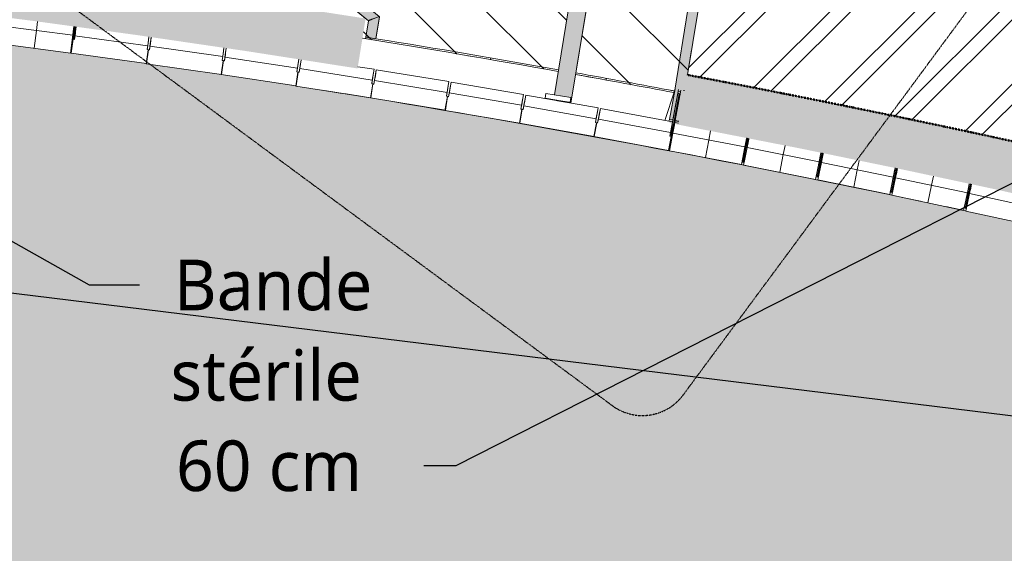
# Model space of a CAD drawing. Header units: centimetres. Extents: x -3187 to 4392, y -3706 to 602.
# Tile 21 of 26: x -336 to 830, y -2131 to -1498. Entities that reach past the tile are written whole.
import ezdxf

# ---------------------------------------------------------------- set-up
doc = ezdxf.new("R2010")
doc.units = ezdxf.units.CM
doc.linetypes.add('Tiret point', pattern=[0.625, 0.25, -0.1875, 0, -0.1875])
for name, color, linetype, lineweight in [('0-1', 7, 'Continuous', 5), ('ANNOTATIONS-1', 7, 'Continuous', 9), ('ANNOTATIONS-8', 7, 'Tiret point', 50), ('ANNOTATIONS-9', 7, 'Continuous', 25), ('MOBILIER', 7, 'Continuous', 9), ('OSSATURE', 7, 'Continuous', 9), ('POTEAUX', 7, 'Continuous', 9), ('SERRU', 7, 'Continuous', 9), ('SERRU-traverse', 7, 'Continuous', 9), ('SOL', 7, 'Continuous', 9), ('Solide topographique', 7, 'Continuous', 9), ('TOIT', 7, 'Continuous', 9), ('Z', 7, 'Continuous', 9)]:
    doc.layers.add(name, color=color, linetype=linetype, lineweight=lineweight)
for name, color, linetype, lineweight, true_color in [('A-FLOR-PATT-1', 7, 'Continuous', 5, 0xf4f4f4), ('AB1_MAC-1', 7, 'Continuous', 9, 0xaaaaaa), ('ANNOTATIONS-13', 7, 'Tiret point', 30, 0x0080ff), ('ANNOTATIONS-2', 5, 'Continuous', 9, 0x0000ff), ('ANNOTATIONS-4', 7, 'Continuous', 9, 0xe8ad23), ('ANNOTATIONS-5', 7, 'Continuous', 9, 0x00df00), ('ANNOTATIONS-6', 7, 'Continuous', 9, 0xff8040), ('ANNOTATIONS-7', 6, 'Continuous', 9, 0xff00ff), ('OSSATURE-1', 5, 'Continuous', 9, 0x0000ff), ('TITRARCHI-2', 1, 'Continuous', 30, 0xff0000)]:
    doc.layers.add(name, color=color, linetype=linetype, lineweight=lineweight, true_color=true_color)
doc.styles.add('Trebuchet MS', font='trebuc.ttf', dxfattribs={"height": 60})
pattern_1 = [(0, (0, 0), (162.56, 40.64), [6.706, -115.214, 6.706, -115.214, -650.24]), (0, (0, 0), (162.56, 40.64), [-243.84, 6.706, -237.134, 6.706, -115.214, -284.48]), (0, (0, 0), (162.56, 40.64), [-609.6, 6.706, -74.574, 6.706, -196.494]), (120, (60.96, 20.32), (-116.4753, 120.4611), [6.706, -115.214, 6.706, -115.214, -650.24]), (120, (60.96, 20.32), (-116.4753, 120.4611), [-243.84, 6.706, -237.134, 6.706, -115.214, -284.48]), (120, (60.96, 20.32), (-116.4753, 120.4611), [-609.6, 6.706, -74.574, 6.706, -196.494]), (240, (81.28, 101.6), (-46.0847, -161.1011), [6.706, -115.214, 6.706, -115.214, -650.24]), (240, (81.28, 101.6), (-46.0847, -161.1011), [-243.84, 6.706, -237.134, 6.706, -115.214, -284.48]), (240, (81.28, 101.6), (-46.0847, -161.1011), [-609.6, 6.706, -74.574, 6.706, -196.494])]

# ---------------------------------------------------------------- blocks, each defined once
blk = doc.blocks.new('Garde-corps - Garde-corps-486506-2021_015_1011_ARC_1_100_Aménagement extérieur Etat projeté')
at = {"layer": 'SERRU-traverse'}
for p, q in [((449.8, -1333.9), (795.9, -921.2)), ((449.8, -1333.9), (795.2, -922.1)), ((795.2, -922.1), (795.6, -921.6)), ((796.1, -921.6), (799.1, -930.4)), ((799.3, -931), (796.1, -921.7)), ((796.1, -921.7), (954, -956.1)), ((796.1, -921.7), (954, -956.1)), ((799.8, -932.7), (800.1, -934.9)), ((461.7, -1338.4), (800.1, -934.9)), ((799.7, -935.3), (461.7, -1338.4)), ((800.1, -934.9), (799.7, -935.3)), ((800.1, -934.9), (799.9, -933.1)), ((800.1, -934.9), (951.5, -967.8)), ((951.5, -967.8), (800.1, -934.9)), ((951.5, -967.8), (952.2, -964.5)), ((951.9, -966.2), (951.5, -967.8)), ((953.9, -957), (952.3, -964.2)), ((449.6, -1333.8), (458, -1336.7)), ((455.3, -1486), (449.6, -1333.8)), ((449.6, -1334.6), (449.6, -1334.2)), ((455.3, -1486), (449.6, -1334.6)), ((458.3, -1336.8), (449.8, -1333.9)), ((460, -1337.5), (461.7, -1338.4)), ((461.7, -1338.4), (460.2, -1337.5)), ((461.7, -1338.4), (461.8, -1338.7)), ((467.4, -1486.8), (461.7, -1338.4)), ((461.8, -1338.7), (467.4, -1486.8)), ((439.8, -1581.7), (455.3, -1486)), ((439.9, -1581.6), (455.3, -1486)), ((467.4, -1486.8), (455.3, -1486)), ((455.3, -1486), (463.7, -1486.6)), ((463.7, -1486.6), (455.3, -1486)), ((455.3, -1486), (467.4, -1486.8)), ((465.7, -1486.7), (467.4, -1486.8)), ((467.4, -1486.8), (465.7, -1486.7)), ((454.9, -1563.6), (459.7, -1533.9)), ((446.8, -1583.9), (443.8, -1583.5)), ((443.8, -1583.5), (446.8, -1583.9))]:
    blk.add_line(p, q, dxfattribs=at)
at = {"layer": 'SERRU-traverse', "flags": 128}
for points in [[(799.1, -930.4), (799.2, -930.9), (799.4, -931.4), (799.5, -931.9), (799.6, -932.2), (799.7, -932.5)], [(799.9, -933.1), (799.9, -933), (799.8, -932.7), (799.7, -932.4), (799.6, -932), (799.4, -931.5), (799.3, -931)], [(952.3, -964.2), (952.2, -964.7), (952.1, -965.1), (952, -965.5), (952, -965.8), (951.9, -966), (951.9, -966.2)], [(458, -1336.7), (458.5, -1336.9), (458.9, -1337), (459.3, -1337.2), (459.7, -1337.3), (459.9, -1337.4)], [(460.2, -1337.5), (460.1, -1337.5), (459.9, -1337.4), (459.6, -1337.3), (459.2, -1337.1), (458.8, -1337), (458.3, -1336.8)], [(463.7, -1486.6), (464.2, -1486.6), (464.6, -1486.6), (465, -1486.6), (465.3, -1486.7), (465.5, -1486.7), (465.7, -1486.7)], [(465.7, -1486.7), (465.5, -1486.7), (465.3, -1486.7), (465, -1486.6), (464.6, -1486.6), (464.2, -1486.6), (463.7, -1486.6)]]:
    blk.add_lwpolyline(points, dxfattribs=at)
blk = doc.blocks.new('Garde-corps - Garde-corps-488018-2021_015_1011_ARC_1_100_Aménagement extérieur Etat projeté')
at = {"layer": 'SERRU-traverse'}
for p, q in [((-316.8, -1159.1), (89.6, -1494.4)), ((-316, -1159.8), (89.6, -1494.4)), ((73.6, -1496.8), (-323.8, -1168.9)), ((-323.8, -1168.9), (77, -1499.6)), ((77, -1499.6), (73.9, -1518.9)), ((73.9, -1518.9), (76.9, -1500.1)), ((76.9, -1500.1), (77, -1499.6)), ((77, -1499.6), (78.9, -1498.5)), ((78.5, -1498.7), (77, -1499.6)), ((89.6, -1494.4), (80.6, -1497.8)), ((81, -1497.7), (90, -1494.3)), ((90, -1494.3), (85.8, -1520.8)), ((89.9, -1495.2), (85.8, -1520.8)), ((90, -1494.7), (89.9, -1495.2)), ((73.9, -1518.9), (85.8, -1520.8)), ((75.6, -1519.1), (73.9, -1518.9)), ((75.6, -1519.1), (77.5, -1519.4)), ((85.8, -1520.8), (77.5, -1519.4))]:
    blk.add_line(p, q, dxfattribs=at)
at = {"layer": 'SERRU-traverse', "flags": 128}
for points in [[(80.6, -1497.8), (80.1, -1498), (79.6, -1498.2), (79.2, -1498.4), (78.9, -1498.5), (78.7, -1498.6), (78.5, -1498.7)], [(79, -1498.5), (79.3, -1498.4), (79.7, -1498.2), (80.1, -1498), (80.5, -1497.9), (81, -1497.7)]]:
    blk.add_lwpolyline(points, dxfattribs=at)
blk = doc.blocks.new('Garde-corps - Garde-corps-494344-2021_015_1011_ARC_1_100_Aménagement extérieur Etat projeté')
at = {"layer": 'SERRU-traverse'}
for p, q in [((334.5, -394.4), (332.6, -396.7)), ((332.6, -396.7), (334.5, -394.4)), ((379, -431.7), (334.5, -394.4)), ((334.5, -394.4), (379.1, -431.7)), ((322.9, -408.2), (321, -410.5)), ((321, -410.5), (322.9, -408.2)), ((326.8, -403.6), (324.9, -405.9)), ((324.9, -405.9), (326.8, -403.6)), ((330.7, -399), (328.7, -401.3)), ((328.7, -401.3), (330.7, -399)), ((321, -410.5), (365.5, -447.8)), ((321, -410.5), (361.3, -444.2)), ((580, -600.3), (379, -431.7)), ((379.1, -431.7), (574.5, -595.6)), ((365.5, -447.8), (566.5, -616.4)), ((732.3, -727.9), (580, -600.3)), ((566.5, -616.4), (718.8, -744)), ((576.9, -625), (718.8, -744.1)), ((799.3, -784.1), (732.3, -727.9)), ((732.3, -728), (799.3, -784.1)), ((718.9, -744.2), (785.8, -800.2)), ((718.9, -744.2), (785.8, -800.2)), ((785.8, -800.2), (725.2, -872.4)), ((785.8, -800.2), (725.2, -872.5)), ((741.3, -885.9), (815.4, -797.6)), ((815.4, -797.6), (742, -885.1)), ((725.2, -872.4), (552.2, -1078.7)), ((725.2, -872.5), (552.2, -1078.7)), ((568.3, -1092.2), (741.3, -885.9)), ((552.2, -1078.7), (382.5, -1281.1)), ((552.2, -1078.7), (382.5, -1281.1)), ((398.6, -1294.6), (568.3, -1092.2)), ((382.5, -1281.1), (338.1, -1334)), ((382.5, -1281.1), (338.1, -1334)), ((358, -1343.1), (398.6, -1294.6)), ((398.6, -1294.6), (358, -1343.1)), ((338.1, -1334), (297.2, -1587.3)), ((338.1, -1334), (297.2, -1587.3)), ((316.9, -1597.1), (358, -1343.1)), ((358, -1343.1), (316.9, -1597.1))]:
    blk.add_line(p, q, dxfattribs=at)
blk = doc.blocks.new('B02_ARC_rvt-1-2021_015_1011_ARC_1_100_Aménagement extérieur Etat projeté')
at = {"layer": 'A-FLOR-PATT-1'}
h = blk.add_hatch(color=256, dxfattribs=at)
h.paths.add_polyline_path([(294.7, -2292.5), (294.2, -2295.5), (294.8, -2295.5)])
h.paths.add_polyline_path([(1237.5, -2481.8), (1258.4, -2401.4), (1260.4, -2401.9), (1261.2, -2399), (1259.2, -2398.5), (1281.1, -2314.3), (1283.1, -2314.8), (1283.9, -2311.9), (1281.9, -2311.4), (1303.8, -2227.2), (1305.8, -2227.7), (1306.4, -2224.7), (1304.6, -2224.3), (1326.5, -2140.1), (1328.5, -2140.6), (1329.3, -2137.7), (1327.3, -2137.2), (1349.2, -2053), (1351.2, -2053.5), (1352, -2050.6), (1350, -2050.1), (1371.9, -1965.9), (1373.9, -1966.4), (1374.7, -1963.5), (1372.7, -1962.9), (1396.3, -1872.3), (1307.2, -1849.2), (1307.6, -1847.8), (1305.1, -1847.2), (1304.8, -1848.4), (1220.4, -1827.1), (1220.7, -1826), (1218.2, -1825.4), (1218, -1826.3), (1133.5, -1805.5), (1133.5, -1804.6), (1131.3, -1804), (1131.1, -1804.8), (1046.5, -1784.5), (1046.5, -1783.9), (1044.1, -1783.4), (1044, -1783.8), (959.3, -1764.1), (959.3, -1763.8), (956.8, -1763.4), (871.9, -1744.3), (871.9, -1744), (729.4, -1713.1), (599.8, -1686.3), (468.1, -1660.4), (342.4, -1636.8), (225.2, -1615.7), (78.7, -1591), (-39.5, -1572.2), (-155.1, -1554.9), (-235.5, -1543.5), (-275, -1538), (-275, -1537.3), (-276, -1537.2), (-276, -1537.7), (-362.3, -1526.4), (-362.3, -1525.5), (-364.7, -1525.2), (-364.8, -1525.9), (-451.2, -1515.2), (-451.2, -1513.9), (-453.5, -1513.6), (-453.7, -1514.7), (-540.1, -1504.5), (-540.1, -1503), (-542.4, -1502.7), (-542.6, -1504.1), (-629.1, -1494.4), (-629.1, -1492.6), (-631.4, -1492.3), (-631.6, -1494), (-690, -1487.9), (-760.4, -2158.1), (-586, -2177), (-583.9, -2156.2), (-517, -2165.2), (-436.6, -2176.1), (-316, -2193.2), (-215.4, -2208.1), (-74.7, -2230), (45.9, -2249.5), (166.5, -2269.9), (294.7, -2292.5), (294.9, -2295.6), (407.8, -2316.2), (502.5, -2334.4), (624.8, -2359.3), (709.4, -2377.3), (812.5, -2400.2), (915.4, -2424.2), (1032.1, -2452.7), (1120.4, -2475), (1125.9, -2452.7), (1236.5, -2481.5)])
at = {"layer": 'SOL'}
for p, q in [((455.3, -1486), (439.8, -1581.7)), ((439.9, -1581.6), (455.3, -1486)), ((77, -1499.6), (73.6, -1520.9)), ((73.6, -1520.9), (77, -1499.6)), ((85.8, -1520.8), (90, -1494.7)), ((89.9, -1495.2), (85.8, -1520.8)), ((-275.7, -1537.1), (-274.9, -1537.3)), ((-274.9, -1537.3), (-275.7, -1537.1)), ((-16.4, -1575.6), (-9.2, -1576.7)), ((-9.2, -1576.7), (-16.4, -1575.6)), ((760.9, -1719.8), (784.5, -1724.8)), ((784.5, -1724.8), (760.9, -1719.8))]:
    blk.add_line(p, q, dxfattribs=at)
for centre, radius, start, end in [((-2138.4, -15254.5), 13912.7, 79.8975, 80.80088), ((-2138.4, -15254.5), 13912.7, 79.8975, 80.80088), ((-2138.4, -15254.5), 13912.7, 79.32109, 79.81101), ((-2138.4, -15254.5), 13912.7, 79.32187, 79.81101), ((-2278.7, -15941.2), 14542.7, 80.66879, 80.89656), ((-2278.7, -15941.2), 14542.7, 80.66879, 80.89656), ((-2278.7, -15941.2), 14542.7, 78.056, 80.57137), ((-2278.7, -15941.2), 14542.7, 78.056, 80.57137)]:
    blk.add_arc(centre, radius, start, end, dxfattribs=at)
for points in [[(454.9, -1563.6), (496.7, -1571.6), (538.5, -1579.7), (580.2, -1588)], [(580.2, -1588), (538.5, -1579.7), (496.7, -1571.6), (454.9, -1563.6)], [(580.3, -1588), (622, -1596.3), (663.7, -1604.8), (705.3, -1613.5)], [(705.3, -1613.5), (663.7, -1604.8), (622, -1596.3), (580.3, -1588)], [(705.3, -1613.5), (747, -1622.2), (788.6, -1631.1), (830.2, -1640.1)], [(830.2, -1640.1), (788.6, -1631.1), (747, -1622.2), (705.3, -1613.5)]]:
    blk.add_open_spline(points, degree=3, dxfattribs=at)
at = {"layer": 'Solide topographique'}
blk.add_line((454.9, -1563.6), (467.4, -1486.8), dxfattribs=at)
for start, end in [(78.73959, 79.26316), (78.21602, 78.73958), (77.69244, 78.21601)]:
    blk.add_arc((-2147.8, -15289.8), 13970.7, start, end, dxfattribs=at)
blk.add_open_spline([(830.2, -1640.1), (788.6, -1631.1), (747, -1622.2), (705.3, -1613.5)], degree=3, dxfattribs=at)
at = {"layer": 'SERRU'}
for name in ['Garde-corps - Garde-corps-494344-2021_015_1011_ARC_1_100_Aménagement extérieur Etat projeté', 'Garde-corps - Garde-corps-486506-2021_015_1011_ARC_1_100_Aménagement extérieur Etat projeté', 'Garde-corps - Garde-corps-488018-2021_015_1011_ARC_1_100_Aménagement extérieur Etat projeté']:
    blk.add_blockref(name, (0, 0), dxfattribs=at)
blk = doc.blocks.new('20_MUR PREFA_01 - Type 1-3119337-2021_015_1011_ARC_1_100_Aménagement extérieur Etat projeté')
at = {"layer": 'Z'}
for p, q in [((0, 30.4), (0, 19.2)), ((0, 19.2), (0, -2))]:
    blk.add_line(p, q, dxfattribs=at)
blk = doc.blocks.new('20_MUR PREFA_01 - Type 1-V7-2021_015_1011_ARC_1_100_Aménagement extérieur Etat projeté')
at = {"layer": 'Z'}
for p, q in [((0, 30.3), (0, 19.2)), ((0, 19.2), (0, -2))]:
    blk.add_line(p, q, dxfattribs=at)
blk = doc.blocks.new('20_MUR PREFA_01 - Type 1-V8-2021_015_1011_ARC_1_100_Aménagement extérieur Etat projeté')
at = {"layer": 'Z'}
for p, q in [((0, 30.4), (0, 19.2)), ((0, 19.2), (0, -2))]:
    blk.add_line(p, q, dxfattribs=at)
blk = doc.blocks.new('20_MUR PREFA_01 - Type 1-V9-2021_015_1011_ARC_1_100_Aménagement extérieur Etat projeté')
at = {"layer": 'Z'}
for p, q in [((0, 30.2), (0, 19.2)), ((0, 19.2), (0, -2))]:
    blk.add_line(p, q, dxfattribs=at)
blk = doc.blocks.new('20_MUR PREFA_03 - MODULE_03-3146533-2021_015_1011_ARC_1_100_Aménagement extérieur Etat projeté')
at = {"layer": 'Z'}
for p, q in [((-43.5, 32.2), (-43.5, 25)), ((-43.5, 19.2), (-43.5, 32.2)), ((-43.5, 32.2), (43.5, 32.2)), ((-43.5, 25), (-43.5, 22.7)), ((43.5, 32.2), (43.5, 19.2)), ((43.5, 25), (43.5, 32.2)), ((43.5, 22.7), (43.5, 25)), ((-45, 14.7), (-43.5, 14.7)), ((-45, 14.7), (-45, -2)), ((-43.5, 14.7), (-44.7, 14.7)), ((-43.5, 22.7), (-43.5, 22.4)), ((-43.5, 22.4), (-43.5, 14.7)), ((-43.5, 14.7), (-43.5, 19.2)), ((43.5, 19.2), (-43.5, 19.2)), ((43.5, 22.4), (43.5, 22.7)), ((43.5, 22.4), (43.5, 14.7)), ((43.5, 14.7), (43.5, 19.2)), ((43.5, 14.7), (45, 14.7)), ((45, -2), (45, 14.7)), ((-45, -2), (45, -2))]:
    blk.add_line(p, q, dxfattribs=at)
blk = doc.blocks.new('20_MUR PREFA_03 - MODULE_03-V10-2021_015_1011_ARC_1_100_Aménagement extérieur Etat projeté')
at = {"layer": 'Z'}
for p, q in [((-43.5, 32.2), (-43.5, 25)), ((-43.5, 19.2), (-43.5, 32.2)), ((-43.5, 32.2), (43.5, 32.2)), ((-43.5, 25), (-43.5, 22.7)), ((43.5, 32.2), (43.5, 19.2)), ((43.5, 25), (43.5, 32.2)), ((43.5, 22.7), (43.5, 25)), ((-45, 14.7), (-43.5, 14.7)), ((-45, 14.7), (-45, -2)), ((-43.5, 14.7), (-44.7, 14.7)), ((-43.5, 22.7), (-43.5, 22.4)), ((-43.5, 22.4), (-43.5, 14.7)), ((-43.5, 14.7), (-43.5, 19.2)), ((43.5, 19.2), (-43.5, 19.2)), ((43.5, 22.4), (43.5, 22.7)), ((43.5, 22.4), (43.5, 14.7)), ((43.5, 14.7), (43.5, 19.2)), ((43.5, 14.7), (45, 14.7)), ((45, 14.7), (43.5, 14.7)), ((45, -2), (45, 14.7)), ((-45, -2), (45, -2))]:
    blk.add_line(p, q, dxfattribs=at)
blk = doc.blocks.new('20_MUR PREFA_03 - MODULE_03-V11-2021_015_1011_ARC_1_100_Aménagement extérieur Etat projeté')
at = {"layer": 'Z'}
for p, q in [((-43.5, 30), (-43.5, 25)), ((-43.5, 19.2), (-43.5, 30)), ((-43.5, 25), (-43.5, 22.7)), ((43.5, 29.8), (43.5, 19.2)), ((43.5, 25), (43.5, 29.8)), ((43.5, 22.7), (43.5, 25)), ((-45, 14.7), (-43.5, 14.7)), ((-45, 14.7), (-45, -2)), ((-43.5, 14.7), (-44.7, 14.7)), ((-43.5, 22.7), (-43.5, 22.4)), ((-43.5, 22.4), (-43.5, 14.7)), ((-43.5, 14.7), (-43.5, 19.2)), ((43.5, 19.2), (-43.5, 19.2)), ((43.5, 22.4), (43.5, 22.7)), ((43.5, 22.4), (43.5, 14.7)), ((43.5, 14.7), (43.5, 19.2)), ((43.5, 14.7), (45, 14.7)), ((45, 14.7), (43.5, 14.7)), ((45, -2), (45, 14.7)), ((-45, -2), (45, -2))]:
    blk.add_line(p, q, dxfattribs=at)
blk = doc.blocks.new('20_MUR PREFA_03 - MODULE_03-V12-2021_015_1011_ARC_1_100_Aménagement extérieur Etat projeté')
at = {"layer": 'Z'}
for p, q in [((-43.5, 30), (-43.5, 25)), ((-43.5, 19.2), (-43.5, 30)), ((-43.5, 25), (-43.5, 22.7)), ((43.5, 29.8), (43.5, 19.2)), ((43.5, 25), (43.5, 29.8)), ((43.5, 22.7), (43.5, 25)), ((-45, 14.7), (-43.5, 14.7)), ((-45, 14.7), (-45, -2)), ((-43.5, 14.7), (-44.7, 14.7)), ((-43.5, 22.7), (-43.5, 22.4)), ((-43.5, 22.4), (-43.5, 14.7)), ((-43.5, 14.7), (-43.5, 19.2)), ((43.5, 19.2), (-43.5, 19.2)), ((43.5, 22.4), (43.5, 22.7)), ((43.5, 22.4), (43.5, 14.7)), ((43.5, 14.7), (43.5, 19.2)), ((43.5, 14.7), (45, 14.7)), ((45, 14.7), (43.5, 14.7)), ((45, -2), (45, 14.7)), ((-45, -2), (45, -2))]:
    blk.add_line(p, q, dxfattribs=at)
blk = doc.blocks.new('20_MUR PREFA_03 - MODULE_03-V13-2021_015_1011_ARC_1_100_Aménagement extérieur Etat projeté')
at = {"layer": 'Z'}
for p, q in [((-43.5, 29.9), (-43.5, 25)), ((-43.5, 19.2), (-43.5, 29.9)), ((-43.5, 25), (-43.5, 22.7)), ((43.5, 29.8), (43.5, 19.2)), ((43.5, 25), (43.5, 29.8)), ((43.5, 22.7), (43.5, 25)), ((-45, 14.7), (-43.5, 14.7)), ((-45, 14.7), (-45, -2)), ((-43.5, 22.7), (-43.5, 22.4)), ((-43.5, 22.4), (-43.5, 14.7)), ((-43.5, 14.7), (-43.5, 19.2)), ((43.5, 19.2), (-43.5, 19.2)), ((43.5, 22.4), (43.5, 22.7)), ((43.5, 22.4), (43.5, 14.7)), ((43.5, 14.7), (43.5, 19.2)), ((43.5, 14.7), (45, 14.7)), ((45, 14.7), (43.5, 14.7)), ((45, -2), (45, 14.7)), ((-45, -2), (45, -2))]:
    blk.add_line(p, q, dxfattribs=at)
blk = doc.blocks.new('20_MUR PREFA_01 - Type 1-V14-2021_015_1011_ARC_1_100_Aménagement extérieur Etat projeté')
at = {"layer": 'Z'}
for p, q in [((0, 29.9), (0, 19.2)), ((0, 19.2), (0, -2))]:
    blk.add_line(p, q, dxfattribs=at)
blk = doc.blocks.new('26_POTEAU DROIT - MODULE_04-3160620-2021_015_1011_ARC_1_100_Aménagement extérieur Etat projeté')
at = {"layer": 'POTEAUX'}
for p, q in [((39.5, 71), (39.5, 34.4)), ((43.5, 71), (43.5, 34.4)), ((34, 32.2), (39.1, 68.5)), ((43.5, 68.6), (43.5, 66.3)), ((43.5, 66.3), (45, 66.3)), ((43.5, 66.3), (43.5, 29.4)), ((45, 66.3), (45, 29.4)), ((38.9, 32.2), (39.5, 34.4)), ((39.5, 34.4), (43.5, 34.4)), ((43.5, 34.4), (43.5, 29.4)), ((43.5, 29.4), (45, 29.4)), ((45, 29.2), (45, 1.1))]:
    blk.add_line(p, q, dxfattribs=at)
blk = doc.blocks.new('26_POTEAU GAUCHE - MODULE_05-3157953-2021_015_1011_ARC_1_100_Aménagement extérieur Etat projeté')
at = {"layer": 'POTEAUX'}
for p, q in [((-45, 1.2), (-45, 29.4)), ((-45, 29.4), (-43.5, 29.4)), ((-43.5, 29.4), (-43.5, 29.9)), ((-43.5, 29.4), (-43.5, 29.9))]:
    blk.add_line(p, q, dxfattribs=at)
blk = doc.blocks.new('B02_DC_STR_rvt-1-2021_015_1011_ARC_1_100_Aménagement extérieur Etat projeté')
at = {"layer": 'OSSATURE'}
h = blk.add_hatch(dxfattribs=at)
h.set_pattern_fill('FP_6', color=256, style=0, pattern_type=2)
h.set_pattern_definition(pattern_1)
h.paths.add_polyline_path([(-274.6, -1534.9), (-274.6, -1534.8), (-274.8, -1534.9)])
h = blk.add_hatch(dxfattribs=at)
h.set_pattern_fill('FP_8', color=256, style=0, pattern_type=2)
h.set_pattern_definition(pattern_1)
h.paths.add_polyline_path([(434.1, -1650.5), (434, -1650.3), (434, -1650.5)])
at = {"layer": 'ANNOTATIONS-1'}
blk.add_line((443.4, -1585.5), (446.4, -1586.1), dxfattribs=at)
for start, end in [(79.89734, 80.866), (79.32334, 79.81083)]:
    blk.add_arc((-2138.4, -15254.5), 13910.7, start, end, dxfattribs=at)
at = {"layer": 'OSSATURE'}
for p, q in [((-273.3, -1516.7), (-359.5, -1505.4)), ((-272, -1506.6), (-275.6, -1534.7)), ((-271.9, -1506.3), (-273.3, -1516.7)), ((-272.8, -1513.2), (-272.5, -1510.9)), ((-272.7, -1512.1), (-272.8, -1513.2)), ((-271.9, -1506.3), (-272.7, -1512.1)), ((-272.5, -1510.9), (-271.9, -1506.3)), ((-270.5, -1506.9), (-272.4, -1521.5)), ((-271.9, -1506.3), (-272, -1506.6)), ((-272, -1506.6), (-270.5, -1506.8)), ((-270.4, -1506.5), (-270.5, -1506.8)), ((-276, -1537.7), (-362.3, -1526.4)), ((-273.3, -1516.7), (-276, -1537.7)), ((-275.6, -1534.7), (-274.6, -1534.8)), ((-274.6, -1534.8), (-275.6, -1534.7)), ((-4.4, -1556.2), (-2.7, -1545.6)), ((-3.5, -1550.4), (-3.8, -1552.7)), ((-2.7, -1545.6), (-3.5, -1550.4)), ((-6.6, -1560.4), (-9.2, -1576.9)), ((-6.6, -1560.4), (-5.1, -1560.6)), ((-5.1, -1560.6), (-6.2, -1560.4)), ((-3.9, -1553.1), (-5.1, -1560.6)), ((-5.1, -1560.6), (-4.4, -1556.2)), ((81.5, -1569.8), (-4.4, -1556.2)), ((-3.8, -1552.7), (-3.9, -1553.1)), ((64.4, -1553.9), (83.6, -1556.9)), ((83.6, -1556.9), (81.5, -1569.8)), ((82.4, -1564), (83.6, -1556.9)), ((79.7, -1591), (82.3, -1574.4)), ((82, -1566.6), (80.8, -1574.2)), ((80.8, -1574.2), (81.5, -1569.8)), ((80.8, -1574.2), (82.3, -1574.4)), ((82.3, -1574.4), (80.8, -1574.2)), ((82, -1566.6), (82.1, -1566.3)), ((82.1, -1566.3), (82.4, -1564)), ((-9.2, -1576.9), (79.7, -1591)), ((41.7, -1585), (79.3, -1590.9)), ((440.3, -1617.8), (447.2, -1581.8)), ((446.3, -1586.4), (444.9, -1586.1)), ((446.8, -1583.9), (446.4, -1586.1)), ((450.3, -1582.1), (451.4, -1582.3)), ((439.6, -1621.4), (445.2, -1592.1)), ((445.2, -1592.1), (446.3, -1586.4)), ((437.5, -1632.7), (439.9, -1620)), ((438.3, -1628.2), (440.2, -1618.2)), ((439.9, -1620), (438.6, -1627)), ((439.9, -1620), (444.1, -1620.8)), ((440.2, -1618.2), (440.3, -1617.8)), ((444.4, -1619), (440.2, -1618.2)), ((440.3, -1617.8), (444.5, -1618.6)), ((440.3, -1617.8), (444.5, -1618.6)), ((433.5, -1653.5), (437.5, -1632.7)), ((439.4, -1622.7), (434.1, -1650.3)), ((435.2, -1636.6), (437.9, -1622.4)), ((522.9, -1649.1), (437.5, -1632.7)), ((437.9, -1622.4), (439.4, -1622.7)), ((438.6, -1627), (438.1, -1629.2)), ((438.1, -1629.2), (438.3, -1628.2)), ((439.4, -1622.7), (439.6, -1621.4)), ((524.8, -1639), (519.5, -1666.9)), ((520.5, -1667.1), (526, -1639.4)), ((526.3, -1639.5), (521, -1667.2)), ((527.5, -1639.7), (522, -1667.4)), ((525, -1638.4), (522.9, -1649.1)), ((523.6, -1645.6), (524, -1643.3)), ((523.8, -1644.5), (523.6, -1645.6)), ((525, -1638.4), (523.8, -1644.5)), ((524, -1643.3), (525, -1638.4)), ((525, -1638.4), (524.8, -1639)), ((524.8, -1639), (526.3, -1639.3)), ((525.5, -1649.7), (527.7, -1638.9)), ((526, -1639.4), (527.5, -1639.7)), ((526.7, -1644), (526.2, -1646.2)), ((526.4, -1638.7), (526.3, -1639.3)), ((526.4, -1645.2), (527.7, -1638.9)), ((527.7, -1638.9), (526.7, -1644)), ((527.5, -1639.7), (527.7, -1638.9)), ((433, -1650.1), (434.1, -1650.3)), ((434.1, -1650.3), (433, -1650.1)), ((518.9, -1669.9), (433.5, -1653.5)), ((522.9, -1649.1), (518.9, -1669.9)), ((521.4, -1670.5), (525.5, -1649.7)), ((610.9, -1666.7), (525.5, -1649.7)), ((526.2, -1646.2), (526.4, -1645.2)), ((613, -1655.9), (610.9, -1666.7)), ((613, -1655.9), (611.8, -1662.1)), ((612, -1660.9), (613, -1655.9)), ((613, -1655.9), (612.9, -1656.6)), ((614.5, -1656.2), (614.3, -1656.9)), ((610.9, -1666.7), (606.7, -1687.5)), ((612.9, -1656.6), (607.3, -1684.6)), ((608.4, -1684.8), (614.1, -1657)), ((614.3, -1657.1), (608.8, -1684.8)), ((609.2, -1688.1), (613.5, -1667.3)), ((615.5, -1657.3), (609.8, -1685.1)), ((611.6, -1663.2), (612, -1660.9)), ((611.8, -1662.1), (611.6, -1663.2)), ((612.9, -1656.6), (614.3, -1656.9)), ((613.5, -1667.3), (615.7, -1656.4)), ((698.7, -1684.8), (613.5, -1667.3)), ((614.1, -1657), (615.5, -1657.3)), ((614.7, -1661.6), (614.2, -1663.8)), ((614.2, -1663.8), (614.4, -1662.8)), ((614.4, -1662.8), (615.7, -1656.4)), ((615.7, -1656.4), (614.7, -1661.6)), ((615.5, -1657.3), (615.7, -1656.4)), ((606.7, -1687.5), (521.4, -1670.5)), ((700.8, -1674.8), (695, -1702.7)), ((696.1, -1702.9), (702, -1675.2)), ((702.2, -1675.2), (696.5, -1703)), ((703.4, -1675.5), (697.6, -1703.2)), ((700.9, -1673.9), (698.7, -1684.8)), ((699.4, -1681.3), (699.9, -1679.1)), ((700.9, -1673.9), (699.6, -1680.3)), ((699.9, -1679.1), (700.9, -1673.9)), ((700.9, -1673.9), (700.8, -1674.8)), ((700.8, -1674.8), (702.2, -1675.1)), ((701.3, -1685.5), (703.6, -1674.5)), ((702, -1675.2), (703.4, -1675.5)), ((702.4, -1674.2), (702.2, -1675.1)), ((702.3, -1681), (703.6, -1674.5)), ((703.6, -1674.5), (702.5, -1679.8)), ((703.4, -1675.5), (703.6, -1674.5)), ((694.4, -1705.6), (609.2, -1688.1)), ((698.7, -1684.8), (694.4, -1705.6)), ((696.9, -1706.3), (701.3, -1685.5)), ((699.6, -1680.3), (699.4, -1681.3)), ((786.4, -1703.5), (701.3, -1685.5)), ((702.5, -1679.8), (702, -1682)), ((702, -1682), (702.3, -1681)), ((788.5, -1693.5), (782.6, -1721.4)), ((783.7, -1721.7), (789.7, -1694.3)), ((790, -1693.8), (784.1, -1721.7)), ((785.1, -1722), (791.1, -1694.7)), ((788.7, -1692.6), (786.4, -1703.5)), ((787.2, -1700), (787.6, -1697.8)), ((787.4, -1699), (787.2, -1700)), ((788.7, -1692.6), (787.4, -1699)), ((787.6, -1697.8), (788.7, -1692.6)), ((788.7, -1692.6), (788.5, -1693.5)), ((788.5, -1693.5), (790, -1693.8)), ((789, -1704.3), (791.4, -1693.2)), ((789.7, -1694.3), (791.1, -1694.7)), ((790.3, -1698.5), (789.8, -1700.8)), ((789.8, -1700.8), (790, -1699.7)), ((790.2, -1692.9), (790, -1693.8)), ((790, -1699.7), (791.4, -1693.2)), ((791.4, -1693.2), (790.3, -1698.5)), ((791.1, -1694.7), (791.4, -1693.2)), ((782, -1724.3), (696.9, -1706.3)), ((786.4, -1703.5), (782, -1724.3)), ((784.5, -1725), (789, -1704.3)), ((874, -1722.8), (789, -1704.3)), ((869.5, -1743.5), (784.5, -1725))]:
    blk.add_line(p, q, dxfattribs=at)
at = {"layer": 'SOL'}
for p, q in [((69.8, -1520.2), (87, -1523)), ((194.6, -1540.9), (205.2, -1542.7)), ((322.4, -1563.2), (342.8, -1566.9)), ((446.4, -1586.1), (443.4, -1585.5)), ((446.3, -1586.4), (446.4, -1586.1))]:
    blk.add_line(p, q, dxfattribs=at)
for start, end in [(79.89737, 80.866), (79.32326, 79.81086)]:
    blk.add_arc((-2138.4, -15254.5), 13910.7, start, end, dxfattribs=at)
at = {"layer": 'TOIT'}
for p, q in [((-274.8, -1534.9), (-275.7, -1534.8)), ((-274.6, -1534.9), (-275.7, -1534.8)), ((79.3, -1590.9), (22.2, -1581.9)), ((22.2, -1581.9), (41.7, -1585)), ((79.3, -1590.9), (41.7, -1585)), ((434.1, -1650.4), (433, -1650.2)), ((434, -1650.4), (433, -1650.2)), ((521.9, -1667.4), (519.5, -1666.9)), ((607.3, -1684.5), (609.9, -1685)), ((609.9, -1685), (607.3, -1684.5)), ((695.1, -1702.6), (697.6, -1703.1)), ((697.6, -1703.1), (695.1, -1702.6)), ((782.7, -1721.3), (785.2, -1721.9)), ((785.2, -1721.9), (782.7, -1721.3))]:
    blk.add_line(p, q, dxfattribs=at)
at = {"layer": 'OSSATURE-1'}
for name, p, rotation in [('20_MUR PREFA_01 - Type 1-V14-2021_015_1011_ARC_1_100_Aménagement extérieur Etat projeté', (-318.9, -1530.1), 352.518543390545), ('20_MUR PREFA_03 - MODULE_03-V13-2021_015_1011_ARC_1_100_Aménagement extérieur Etat projeté', (-230.2, -1542.2), 352.1454770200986), ('26_POTEAU GAUCHE - MODULE_05-3157953-2021_015_1011_ARC_1_100_Aménagement extérieur Etat projeté', (-230.2, -1542.2), 352.1454770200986), ('20_MUR PREFA_03 - MODULE_03-V12-2021_015_1011_ARC_1_100_Aménagement extérieur Etat projeté', (-141.5, -1554.8), 351.7724106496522), ('20_MUR PREFA_03 - MODULE_03-V11-2021_015_1011_ARC_1_100_Aménagement extérieur Etat projeté', (-52.9, -1568.1), 351.3993442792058), ('20_MUR PREFA_03 - MODULE_03-V10-2021_015_1011_ARC_1_100_Aménagement extérieur Etat projeté', (124, -1596.3), 350.653211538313), ('20_MUR PREFA_03 - MODULE_03-V10-2021_015_1011_ARC_1_100_Aménagement extérieur Etat projeté', (212.3, -1611.3), 350.2801451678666), ('26_POTEAU DROIT - MODULE_04-3160620-2021_015_1011_ARC_1_100_Aménagement extérieur Etat projeté', (388.6, -1643), 349.5340124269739), ('20_MUR PREFA_03 - MODULE_03-V10-2021_015_1011_ARC_1_100_Aménagement extérieur Etat projeté', (300.5, -1626.9), 349.9070787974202), ('20_MUR PREFA_03 - MODULE_03-3146533-2021_015_1011_ARC_1_100_Aménagement extérieur Etat projeté', (388.6, -1643), 349.5340124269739), ('20_MUR PREFA_01 - Type 1-V9-2021_015_1011_ARC_1_100_Aménagement extérieur Etat projeté', (476.6, -1659.7), 349.1609460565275), ('20_MUR PREFA_01 - Type 1-V8-2021_015_1011_ARC_1_100_Aménagement extérieur Etat projeté', (564.5, -1677), 348.7878796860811), ('20_MUR PREFA_01 - Type 1-V7-2021_015_1011_ARC_1_100_Aménagement extérieur Etat projeté', (652.2, -1694.9), 348.4148133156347), ('20_MUR PREFA_01 - Type 1-3119337-2021_015_1011_ARC_1_100_Aménagement extérieur Etat projeté', (739.9, -1713.3), 348.0417469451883)]:
    blk.add_blockref(name, p, dxfattribs=dict(at, rotation=rotation))
blk = doc.blocks.new('604_MIMIK_30_CPT3 - CP_T3 30W 730 WH-87 _303848_-5656824-2021_015_1011_ARC_1_100_Aménagement extérieur Etat projeté')
at = {"layer": 'MOBILIER'}
for p, q in [((-14.7, 0), (-14.7, -0.5)), ((-14.5, 0), (-14.7, 0)), ((-14.5, 0), (-14.7, 0)), ((0, 0), (-14.5, 0)), ((-14.5, 0), (0, 0)), ((-13.7, 0), (-14.1, 0)), ((-13.7, 0), (-14.1, 0)), ((-13.7, 0), (-14.1, 0)), ((-13.7, 0), (-14.1, 0)), ((15, -0.5), (-15, -0.5)), ((-15, -0.5), (15, -0.5)), ((-15, -0.5), (-15, -6.4)), ((-15, -0.5), (-15, -6.4)), ((15, -6.4), (-15, -6.4)), ((-15, -6.4), (15, -6.4)), ((14.5, -0.5), (-14.5, -0.5)), ((-14.5, -0.5), (14.5, -0.5)), ((14.7, -0.5), (14.7, -0.2)), ((15, -6.4), (15, -0.5)), ((15, -0.5), (15, -6.4))]:
    blk.add_line(p, q, dxfattribs=at)
blk = doc.blocks.new('604_MIMIK_30_CPT3 - CP_T3 30W 730 WH-87 _303848_-V44-2021_015_1011_ARC_1_100_Aménagement extérieur Etat projeté')
at = {"layer": 'MOBILIER'}
for p, q in [((-14.539, 0), (-14.65, 0)), ((-14.5, 0), (-14.65, 0)), ((14.5, 0), (-14.5, 0)), ((-14.5, 0), (14.5, 0)), ((-13.725, 0), (-14.075, 0)), ((-13.725, 0), (-14.075, 0)), ((-13.725, 0), (-14.075, 0)), ((-13.725, 0), (-14.075, 0)), ((7.1, 0), (8.3, 0)), ((7.1, 0), (8.3, 0)), ((14.15, 0), (13.65, 0)), ((13.65, 0), (14.15, 0)), ((13.65, 0), (14.15, 0)), ((14.15, 0), (13.65, 0)), ((14.65, 0), (14.5, 0)), ((14.65, 0), (14.5, 0)), ((15, -0.5), (-15, -0.5)), ((-15, -0.5), (15, -0.5)), ((-15, -0.5), (-15, -6.35)), ((-15, -0.5), (-15, -6.35)), ((15, -6.35), (-15, -6.35)), ((-15, -6.35), (15, -6.35)), ((-14.65, 0), (-14.65, -0.5)), ((14.5, -0.5), (-14.5, -0.5)), ((-14.5, -0.5), (14.5, -0.5)), ((14.65, -0.5), (14.65, 0)), ((15, -6.35), (15, -0.5)), ((15, -0.5), (15, -6.35))]:
    blk.add_line(p, q, dxfattribs=at)
blk = doc.blocks.new('B02_ELE_rvt-1-2021_015_1011_ARC_1_100_Aménagement extérieur Etat projeté')
at = {"layer": 'MOBILIER'}
for name, p, rotation in [('604_MIMIK_30_CPT3 - CP_T3 30W 730 WH-87 _303848_-5656824-2021_015_1011_ARC_1_100_Aménagement extérieur Etat projeté', (300.9, -1594.3), 170.8152769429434), ('604_MIMIK_30_CPT3 - CP_T3 30W 730 WH-87 _303848_-V44-2021_015_1011_ARC_1_100_Aménagement extérieur Etat projeté', (1135.9, -2546.9), 77.00000000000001)]:
    blk.add_blockref(name, p, dxfattribs=dict(at, rotation=rotation))
blk = doc.blocks.new('site_dwg-305339-2021_015_1011_ARC_1_100_Aménagement extérieur Etat projeté')
at = {"layer": 'AB1_MAC-1'}
for p, q in [((27997.1, 18648.2), (27996.7, 18646.3)), ((28133.9, 18623.9), (28133.6, 18622.1))]:
    blk.add_line(p, q, dxfattribs=at)

msp = doc.modelspace()

# ---------------------------------------------------------------- hatches: boundary and pattern name
at = {"layer": 'ANNOTATIONS-2'}
for points in [[(1449.9, -1852.3), (1558.9, -1434), (1327.3, -1251.5), (1249.2, -1187.6), (956.7, -952.7), (954, -956.1), (795.6, -921.6), (449.6, -1334.2), (455.2, -1486.8), (433.6, -1620.7), (445.3, -1622.9), (467.3, -1486), (461.8, -1338.3), (800.1, -934.9), (951.5, -967.8), (952.3, -964.6), (1264.1, -1215.2), (1332.5, -1271.1), (1545.3, -1438.6), (1438.3, -1849.2), (1445.8, -1851.2)], [(85.4, -1522.7), (90, -1494.7), (-316.2, -1159.6), (-323.8, -1168.9), (77, -1499.6), (73.6, -1520.8), (79.5, -1521.8)]]:
    msp.add_hatch(color=256, dxfattribs=at).paths.add_polyline_path(points)
at = {"layer": 'ANNOTATIONS-4'}
msp.add_hatch(color=256, dxfattribs=at).paths.add_polyline_path([(1614.7, -1867.3), (1747.6, -1471.5), (826.7, -749.2), (799.3, -784.1), (334.5, -394.4), (321, -410.5), (785.8, -800.2), (338.1, -1334), (297.2, -1587.3), (317.9, -1590.6), (358, -1343.1), (830.9, -779.1), (1723, -1478.9), (1595, -1860)])
at = {"layer": 'ANNOTATIONS-5'}
h = msp.add_hatch(dxfattribs=at)
h.set_pattern_fill('FP_11', color=256, style=0, pattern_type=2)
h.set_pattern_definition([(45, (0, 0), (-50.2894, 50.2894), []), (45, (0, 76.2), (-50.2894, 50.2894), [])])
h.paths.add_polyline_path([(1450.5, -1790.4), (1541.9, -1439.7), (1323.1, -1267.5), (1249.2, -1206.8), (951.5, -967.8), (800.1, -934.9), (461.7, -1338.4), (467.4, -1486.8), (454.9, -1563.6), (580.2, -1588), (729.4, -1618.6), (830.2, -1640.1), (970.7, -1671.6), (1091.3, -1699.8), (1211.9, -1729.1), (1332.5, -1759.5), (1412.9, -1780.6)])
at = {"layer": 'ANNOTATIONS-6'}
h = msp.add_hatch(dxfattribs=at)
h.set_pattern_fill('FP_12', color=256, style=0, pattern_type=2)
h.set_pattern_definition([(228.013, (14.4, 20), (-159.99882345, -180.0006433), [2.691, -266.382]), (184.97, (12.6, 18), (239.99957759, 20.00105332), [4.617, -457.118]), (132.51, (8, 17.6), (199.9980917, -220.00195797), [3.256, -322.321]), (267.274, (0.2, 12.6), (19.99784689, 400.00055012), [4.205, -416.271]), (292.834, (0, 8.4), (-100.00137713, 239.9992203), [4.123, -408.187]), (357.274, (1.6, 4.6), (-400.00055012, 19.99784689), [4.205, -416.271]), (37.694, (5.8, 4.4), (-260.00116156, -199.9991451), [5.561, -550.497]), (72.255, (10.2, 7.8), (140.00245203, 439.99898205), [5.25, -519.726]), (121.43, (11.8, 12.8), (-160.0018338, 259.9985448), [4.219, -417.681]), (175.236, (9.6, 16.4), (219.9998909, -20.0014679), [4.817, -236.015]), (222.397, (4.8, 16.8), (-240.00184537, -219.99831446), [6.229, -616.668]), (138.814, (20, 12.4), (-139.999334, 120.0003242), [2.126, -210.477]), (171.469, (18.4, 13.8), (259.99976673, -40.00105687), [4.045, -400.43]), (225, (14.4, 14.4), (2e-15, -19.99981), [2.828, -25.456]), (203.199, (13, 16.8), (99.9994107, 40.0007246), [1.523, -150.792]), (291.801, (11.6, 16.2), (-19.9993305, 59.9997923), [2.154, -105.549]), (30.964, (12.4, 14.2), (59.9994675, 40.0000705), [3.499, -113.12]), (161.565, (15.4, 16), (39.999948, -20.000493), [2.53, -60.716]), (16.389, (0, 16.2), (200.00039488, 59.99841248), [3.544, -350.857]), (70.346, (3.4, 17.2), (-80.0003056, -219.99974597), [2.973, -294.348]), (293.199, (15.4, 20), (-40.0007246, 99.9994107), [3.046, -149.269]), (343.61, (16.6, 17.2), (-199.99934767, 60.00190313), [3.544, -350.857]), (339.444, (0, 3.8), (-100.0001048, 40.0001376), [3.418, -167.462]), (294.775, (3.2, 2.6), (-99.999383, 220.0004106), [2.864, -283.493]), (66.801, (15.6, 0), (40.0007246, 99.9994107), [3.046, -149.269]), (17.354, (16.8, 2.8), (-260.00020145, -80.00004515), [3.353, -331.908]), (69.444, (5.8, 0), (-40.0001376, -100.0001048), [1.709, -169.171]), (101.31, (14.4, 0), (-19.9998216, 80.0002586), [1.02, -100.961]), (165.964, (14.2, 1), (59.9997606, -19.99996), [4.123, -78.339]), (186.009, (10.2, 2), (200.00023056, 19.99985026), [3.821, -378.278]), (303.69, (12.4, 12.4), (-19.999946, 40.000009), [2.884, -69.227]), (353.157, (14, 10), (339.99990725, -40.00135393), [5.036, -498.551]), (60.945, (19, 9.4), (-80.0011217, -139.9988431), [2.059, -203.853]), (90, (20, 11.2), (-20, 20), [1.2, -18.8]), (120.256, (9.8, 2.6), (79.9987505, -140.0010309), [2.778, -275.07]), (48.013, (8.4, 5), (159.99882345, 180.0006433), [5.381, -263.691]), (0, (12, 9), (20, 20), [5.2, -14.8]), (325.305, (17.2, 9), (-200.0004599, 139.9996309), [3.162, -313.065]), (254.055, (19.8, 7.2), (-19.9995574, -79.9997548), [2.912, -142.69]), (207.646, (19, 4.4), (-379.99957953, -199.99997794), [4.741, -469.389]), (175.426, (14.8, 2.2), (-260.00009588, 20.00035938), [5.016, -496.581])])
h.paths.add_polyline_path([(1435.1, -1848.4), (1450.5, -1790.4), (1309.4, -1753.6), (1203.2, -1726.9), (1079.1, -1696.8), (954.8, -1667.9), (809.8, -1635.8), (705.3, -1613.5), (566.9, -1585.4), (454.9, -1563.6), (443.8, -1622.6), (588.7, -1650.9), (709.3, -1675.7), (817.4, -1698.8), (950.5, -1728.5), (1071.2, -1756.6), (1211.9, -1790.9), (1332.5, -1821.5), (1412.9, -1842.6)])
h.paths.add_polyline_path([(64.1, -1556), (73.6, -1496.8), (-74.7, -1473.8), (-188.9, -1457.1), (-320.5, -1439.1), (-456.7, -1421.8), (-584, -1406.8), (-718, -1392.4), (-848.1, -1379.6), (-999.5, -1366.4), (-1120.1, -1356.9), (-1245.1, -1348.2), (-1377.7, -1340.3), (-1522.2, -1333.1), (-1642.9, -1328.2), (-1775.6, -1324), (-1924.2, -1320.9), (-2064.9, -1319.4), (-2173.8, -1319.1), (-2326.3, -1320.3), (-2439.3, -1322.1), (-2572, -1325.5), (-2572, -1385.5), (-2439.8, -1382.1), (-2286.1, -1379.8), (-2165.5, -1379.1), (-2043, -1379.4), (-1904.1, -1381.2), (-1763.4, -1384.4), (-1622.7, -1389.1), (-1502.1, -1394.1), (-1361.3, -1401.4), (-1240.7, -1408.7), (-1100, -1418.6), (-979.4, -1428.2), (-838.6, -1440.9), (-718, -1452.7), (-591.2, -1466.4), (-436.6, -1484.8), (-316, -1500.2), (-197.5, -1516.4), (-66.6, -1535.6), (45.9, -1553.2)])
at = {"layer": 'ANNOTATIONS-7'}
h = msp.add_hatch(dxfattribs=at)
h.set_pattern_fill('FP_13', color=256, style=0, pattern_type=2)
h.set_pattern_definition([(135, (0, 0), (-42.3988, -42.3988), [])])
h.paths.add_polyline_path([(451.2, -1587), (467.3, -1486), (461.8, -1338.3), (800.1, -934.9), (951.5, -967.8), (954.1, -956.1), (993.1, -906.4), (830.9, -779.1), (358, -1343.1), (322.4, -1563.2), (337.2, -1565.9), (450.5, -1586.9)])
h.paths.add_polyline_path([(301.7, -1559.6), (338.1, -1334), (785.8, -800.2), (321, -410.5), (327.3, -402.8), (314.3, -414.4), (242, -498.4), (654, -838.3), (201.8, -1377.3), (-213.2, -1034.9), (-323.8, -1168.9), (73.6, -1496.8), (69.8, -1520.2), (209.7, -1543.5), (301.2, -1559.5)])
h.paths.add_polyline_path([(1006, -889.8), (1046.7, -838), (482.3, -395.4), (474.2, -387.8), (465.4, -381.1), (455.8, -375.5), (445.7, -370.9), (435.1, -367.5), (424.3, -365.2), (413.2, -364.2), (402.1, -364.4), (391.1, -365.8), (380.3, -368.3), (369.9, -372.1), (359.9, -377), (350.5, -382.9), (341.8, -389.8), (335.7, -395.3), (799.3, -784.1), (826.7, -749.2), (1004.2, -888.4)])

# ---------------------------------------------------------------- linework, layer by layer
at = {"layer": 'ANNOTATIONS-13'}
for p, q in [((449.8, -1943.1), (1239.8, -874.1)), ((-533.5, -1291.1), (365.9, -1955.7))]:
    msp.add_line(p, q, dxfattribs=at)
msp.add_arc((401.5, -1907.4), 60, 233.5362, 323.5362, dxfattribs=at)
at = {"layer": 'ANNOTATIONS-8'}
msp.add_arc((-2147.8, -15289.8), 13970.7, 75.07458, 79.26316, dxfattribs=at)
at = {"layer": 'ANNOTATIONS-9'}
msp.add_line((-2587.1, -1546.8), (1929, -2101.3), dxfattribs=at)
at = {"layer": 'TITRARCHI-2'}
for p, q in [((-1003.6, -1390.2), (-253.7, -1812.6)), ((874.7, -1674), (180.4, -2027)), ((-253.7, -1812.6), (-194.2, -1812.6)), ((180.4, -2027), (142.4, -2027))]:
    msp.add_line(p, q, dxfattribs=at)

# ---------------------------------------------------------------- block references
at = {"layer": '0-1'}
for name in ['B02_ARC_rvt-1-2021_015_1011_ARC_1_100_Aménagement extérieur Etat projeté', 'B02_DC_STR_rvt-1-2021_015_1011_ARC_1_100_Aménagement extérieur Etat projeté', 'B02_ELE_rvt-1-2021_015_1011_ARC_1_100_Aménagement extérieur Etat projeté']:
    msp.add_blockref(name, (0, 0), dxfattribs=at)
at = {"layer": 'AB1_MAC-1', "rotation": 359.9901930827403}
msp.add_blockref('site_dwg-305339-2021_015_1011_ARC_1_100_Aménagement extérieur Etat projeté', (-27778.4, -20187), dxfattribs=at)

# ---------------------------------------------------------------- texts
at = {"layer": 'TITRARCHI-2', "char_height": 60, "attachment_point": 1, "style": 'Trebuchet MS'}
for s, insert, width in [('Bande ', (-153.6, -1782.6), 312.658), ('stérile ', (-157.5, -1889.8), 323.882), ('60 cm ', (-150.9, -1997), 306.245)]:
    msp.add_mtext(s, dxfattribs=dict(at, insert=insert, width=width))

doc.saveas('drawing.dxf')
